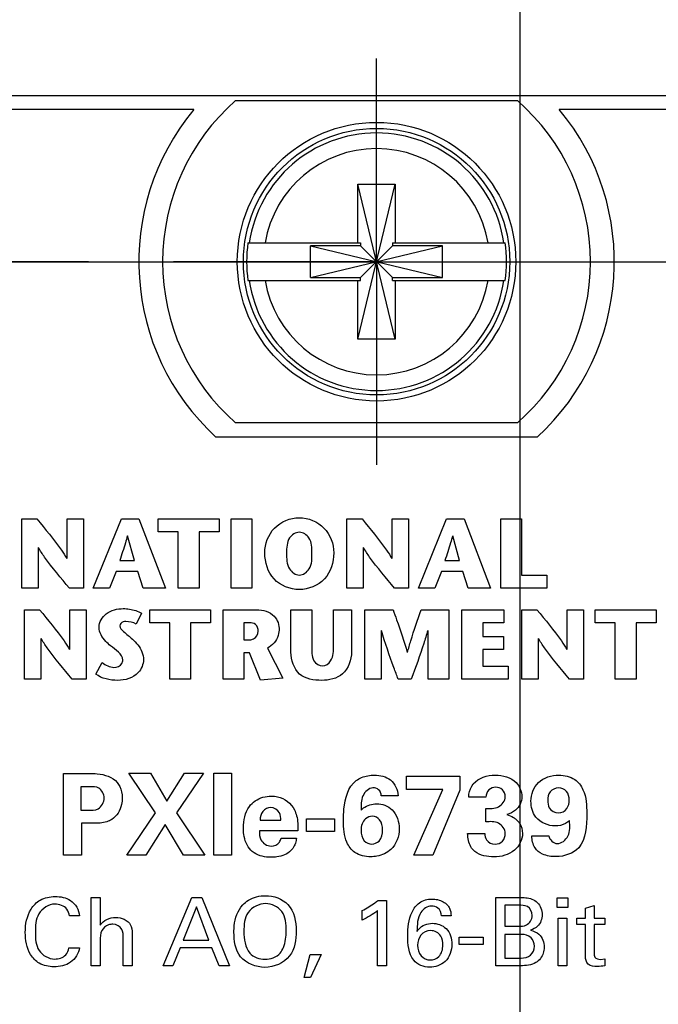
# Model space of a CAD drawing. Header units: inches. Extents: x 0 to 22, y 0 to 17.
# Tile 9 of 22: x 5.749 to 6.219, y 10.243 to 10.967. Entities that reach past the tile are written whole.
import ezdxf

# ---------------------------------------------------------------- set-up
doc = ezdxf.new("R2010")
doc.units = ezdxf.units.IN
doc.header["$LTSCALE"] = 1.21
doc.header["$MEASUREMENT"] = 0
doc.linetypes.add('CENTER', pattern=[0.6, 0.375, -0.075, 0.075, -0.075])
doc.layers.get('0').update_dxf_attribs({"linetype": 'CONTINUOUS'})
doc.layers.add('DEFAULT_1', color=7, linetype='CENTER')
doc.layers.add('DIMENSIONS', color=7, linetype='CONTINUOUS')
doc.styles.get("Standard").update_dxf_attribs({"font": 'txt', "width": 0.8})
doc.dimstyles.new('DIMSTYLE_1', dxfattribs={"dimtxt": 0.125, "dimasz": 0.18, "dimexe": 0.125, "dimexo": 0.0625, "dimgap": 0.0625, "dimtad": 0, "dimtih": 1, "dimtoh": 1, "dimzin": 4, "dimdsep": 46, "dimtxsty": 'STANDARD', "dimblk": '_FILLED', "dimblk1": '_FILLED', "dimblk2": '_FILLED', "dimcen": 0.09, "dimadec": 0, "dimazin": 0, "dimtp": 0.005, "dimtm": 0.005, "dimtfac": 1, "dimtofl": 0, "dimtmove": 0, "dimatfit": 3, "dimldrblk": '_FILLED', "dimfxl": 1, "dimtolj": 1, "dimtzin": 4, "dimarcsym": 0})

# ---------------------------------------------------------------- blocks, each defined once
blk = doc.blocks.new('_FILLED')
at = {"color": 0, "linetype": 'BYBLOCK'}
blk.add_solid([(0, 0), (-1, 0.1736), (-1, -0.1736)], dxfattribs=at)
blk = doc.blocks.new('*D11')
at = {"layer": 'DIMENSIONS', "color": 2, "linetype": 'CONTINUOUS'}
for p, q in [((5.79948, 10.78924), (4.61205, 10.78924)), ((4.73705, 10.78924), (4.73705, 10.20724)), ((4.73705, 9.37524), (4.73705, 9.95724)), ((5.72002, 9.37524), (4.61205, 9.37524))]:
    blk.add_line(p, q, dxfattribs=at)
at = {"layer": 'DIMENSIONS', "color": 2, "linetype": 'CONTINUOUS', "xscale": 0.18, "yscale": 0.18, "zscale": 0.18}
for p, rotation in [((4.73705, 10.78924), 90), ((4.73705, 9.37524), 270)]:
    blk.add_blockref('_FILLED', p, dxfattribs=dict(at, rotation=rotation))
at = {"layer": 'DIMENSIONS', "color": 2, "linetype": 'CONTINUOUS', "insert": (4.73705, 10.14474), "char_height": 0.125, "width": 1.125, "attachment_point": 2, "line_spacing_factor": 0.9}
blk.add_mtext('1.41{\\Ftxt.shx;\\W1.000000;\\H0.125000; }[35.9]', dxfattribs=at)
blk = doc.blocks.new('*D12')
at = {"layer": 'DIMENSIONS', "color": 2, "linetype": 'CONTINUOUS'}
for p, q in [((3.98705, 11.40048), (3.86955, 11.40048)), ((3.98705, 10.91124), (3.98705, 11.40048)), ((5.45459, 10.91124), (3.86205, 10.91124)), ((5.79948, 10.78924), (3.86205, 10.78924)), ((3.98705, 10.78924), (3.98705, 10.42924))]:
    blk.add_line(p, q, dxfattribs=at)
at = {"layer": 'DIMENSIONS', "color": 2, "linetype": 'CONTINUOUS', "xscale": 0.18, "yscale": 0.18, "zscale": 0.18}
for p, rotation in [((3.98705, 10.91124), 270), ((3.98705, 10.78924), 90)]:
    blk.add_blockref('_FILLED', p, dxfattribs=dict(at, rotation=rotation))
at = {"layer": 'DIMENSIONS', "color": 2, "linetype": 'CONTINUOUS', "insert": (3.80705, 11.46298), "char_height": 0.125, "width": 0.925, "attachment_point": 3, "line_spacing_factor": 0.9}
blk.add_mtext('.12{\\Ftxt.shx;\\W1.000000;\\H0.125000; }[3.1]', dxfattribs=at)
blk = doc.blocks.new('*D14')
at = {"layer": 'DIMENSIONS', "color": 2, "linetype": 'CONTINUOUS'}
for p, q in [((5.72159, 10.78924), (7.18009, 10.78924)), ((7.05509, 10.78924), (7.05509, 8.97824)), ((7.05509, 6.91724), (7.05509, 8.72824)), ((6.17959, 6.91724), (7.18009, 6.91724))]:
    blk.add_line(p, q, dxfattribs=at)
at = {"layer": 'DIMENSIONS', "color": 2, "linetype": 'CONTINUOUS', "xscale": 0.18, "yscale": 0.18, "zscale": 0.18}
for p, rotation in [((7.05509, 10.78924), 90), ((7.05509, 6.91724), 270)]:
    blk.add_blockref('_FILLED', p, dxfattribs=dict(at, rotation=rotation))
at = {"layer": 'DIMENSIONS', "color": 2, "linetype": 'CONTINUOUS', "insert": (7.05509, 8.91574), "char_height": 0.125, "width": 1.125, "attachment_point": 2, "line_spacing_factor": 0.9}
blk.add_mtext('3.87{\\Ftxt.shx;\\W1.000000;\\H0.125000; }[98.3]', dxfattribs=at)
blk = doc.blocks.new('*D15')
at = {"layer": 'DIMENSIONS', "color": 2, "linetype": 'CONTINUOUS'}
for p, q in [((5.51709, 10.97374), (5.51709, 11.78624)), ((5.65909, 10.85174), (5.65909, 11.78624)), ((5.51709, 11.66124), (5.15922, 11.66124)), ((5.65909, 11.66124), (6.01909, 11.66124))]:
    blk.add_line(p, q, dxfattribs=at)
at = {"layer": 'DIMENSIONS', "color": 2, "linetype": 'CONTINUOUS', "xscale": 0.18, "yscale": 0.18, "zscale": 0.18}
blk.add_blockref('_FILLED', (5.51709, 11.66124), dxfattribs=at)
at = {"layer": 'DIMENSIONS', "color": 2, "linetype": 'CONTINUOUS', "xscale": 0.18, "yscale": 0.18, "zscale": 0.18, "rotation": 180}
blk.add_blockref('_FILLED', (5.65909, 11.66124), dxfattribs=at)
at = {"layer": 'DIMENSIONS', "color": 2, "linetype": 'CONTINUOUS', "insert": (5.09672, 11.72374), "char_height": 0.125, "width": 0.925, "attachment_point": 3, "line_spacing_factor": 0.9}
blk.add_mtext('.14{\\Ftxt.shx;\\W1.000000;\\H0.125000; }[3.6]', dxfattribs=at)
blk = doc.blocks.new('*D16')
at = {"layer": 'DIMENSIONS', "color": 2, "linetype": 'CONTINUOUS'}
for p, q in [((5.65909, 10.85174), (5.65909, 12.53624)), ((6.11709, 6.97974), (6.11709, 12.53624)), ((5.65909, 12.41124), (5.25434, 12.41124)), ((6.11709, 12.41124), (6.47709, 12.41124))]:
    blk.add_line(p, q, dxfattribs=at)
at = {"layer": 'DIMENSIONS', "color": 2, "linetype": 'CONTINUOUS', "xscale": 0.18, "yscale": 0.18, "zscale": 0.18}
blk.add_blockref('_FILLED', (5.65909, 12.41124), dxfattribs=at)
at = {"layer": 'DIMENSIONS', "color": 2, "linetype": 'CONTINUOUS', "xscale": 0.18, "yscale": 0.18, "zscale": 0.18, "rotation": 180}
blk.add_blockref('_FILLED', (6.11709, 12.41124), dxfattribs=at)
at = {"layer": 'DIMENSIONS', "color": 2, "linetype": 'CONTINUOUS', "insert": (5.19184, 12.47374), "char_height": 0.125, "width": 1.025, "attachment_point": 3, "line_spacing_factor": 0.9}
blk.add_mtext('.46{\\Ftxt.shx;\\W1.000000;\\H0.125000; }[11.6]', dxfattribs=at)
blk = doc.blocks.new('*D17')
at = {"layer": 'DIMENSIONS', "color": 2, "linetype": 'CONTINUOUS'}
for p, q in [((6.11709, 6.97974), (6.11709, 12.1523)), ((6.30509, 10.97374), (6.30509, 12.1523)), ((6.11709, 12.0273), (5.75709, 12.0273)), ((6.30509, 12.0273), (6.70035, 12.0273))]:
    blk.add_line(p, q, dxfattribs=at)
at = {"layer": 'DIMENSIONS', "color": 2, "linetype": 'CONTINUOUS', "xscale": 0.18, "yscale": 0.18, "zscale": 0.18}
blk.add_blockref('_FILLED', (6.11709, 12.0273), dxfattribs=at)
at = {"layer": 'DIMENSIONS', "color": 2, "linetype": 'CONTINUOUS', "xscale": 0.18, "yscale": 0.18, "zscale": 0.18, "rotation": 180}
blk.add_blockref('_FILLED', (6.30509, 12.0273), dxfattribs=at)
at = {"layer": 'DIMENSIONS', "color": 2, "linetype": 'CONTINUOUS', "insert": (6.76285, 12.0898), "char_height": 0.125, "width": 0.925, "attachment_point": 1, "line_spacing_factor": 0.9}
blk.add_mtext('.19{\\Ftxt.shx;\\W1.000000;\\H0.125000; }[4.8]', dxfattribs=at)

msp = doc.modelspace()

# ---------------------------------------------------------------- linework, layer by layer
at = {"color": 7, "linetype": 'CONTINUOUS'}
for p, q in [((6.30509, 10.91124), (5.51709, 10.91124)), ((5.90774, 10.90774), (6.11524, 10.90774)), ((5.87702, 10.90124), (5.54749, 10.90124)), ((6.27549, 10.90124), (6.14596, 10.90124)), ((5.99771, 10.73215), (6.02527, 10.84632)), ((5.99771, 10.80302), (5.99771, 10.84632)), ((6.02527, 10.73215), (5.99771, 10.84632)), ((5.99771, 10.84632), (6.02527, 10.84632)), ((6.02527, 10.84632), (6.02527, 10.80302)), ((5.91684, 10.80302), (5.99978, 10.80302)), ((5.96297, 10.77752), (5.96297, 10.80095)), ((5.96297, 10.77752), (6.06001, 10.80095)), ((5.99978, 10.80095), (5.96297, 10.80095)), ((5.96297, 10.80095), (6.06001, 10.77752)), ((5.99978, 10.80302), (5.99978, 10.80095)), ((5.99978, 10.77752), (6.0232, 10.80095)), ((6.0232, 10.77752), (5.99978, 10.80095)), ((6.0232, 10.80302), (6.0232, 10.80095)), ((6.0232, 10.80302), (6.10614, 10.80302)), ((6.06001, 10.80095), (6.0232, 10.80095)), ((6.06001, 10.77752), (6.06001, 10.80095)), ((5.96297, 10.77752), (5.99978, 10.77752)), ((5.99978, 10.77546), (5.99978, 10.77752)), ((6.0232, 10.77546), (6.0232, 10.77752)), ((6.0232, 10.77752), (6.06001, 10.77752)), ((5.91684, 10.77546), (5.99978, 10.77546)), ((5.99771, 10.73215), (5.99771, 10.77546)), ((6.0232, 10.77546), (6.10614, 10.77546)), ((6.02527, 10.77546), (6.02527, 10.73215)), ((6.02527, 10.73215), (5.99771, 10.73215)), ((6.11524, 10.67074), (5.90774, 10.67074)), ((6.12974, 10.66024), (5.89324, 10.66024))]:
    msp.add_line(p, q, dxfattribs=at)
at = {"color": 40, "linetype": 'CONTINUOUS'}
for p, q in [((5.75029, 10.54906), (5.75029, 10.60009)), ((5.75029, 10.60009), (5.76146, 10.60009)), ((5.78363, 10.57086), (5.78363, 10.60009)), ((5.78363, 10.60009), (5.79572, 10.60009)), ((5.79572, 10.60009), (5.79572, 10.54906)), ((5.80291, 10.54906), (5.82372, 10.6001)), ((5.82372, 10.6001), (5.8366, 10.6001)), ((5.8366, 10.6001), (5.856, 10.54906)), ((5.85066, 10.59054), (5.85066, 10.60009)), ((5.85066, 10.60009), (5.89552, 10.60009)), ((5.89552, 10.60009), (5.89552, 10.59054)), ((5.90434, 10.54906), (5.90434, 10.60009)), ((5.90434, 10.60009), (5.91972, 10.60009)), ((5.91972, 10.60009), (5.91972, 10.54906)), ((5.9896, 10.54906), (5.9896, 10.60009)), ((5.9896, 10.60009), (6.00078, 10.60009)), ((6.02292, 10.57086), (6.02292, 10.60009)), ((6.02292, 10.60009), (6.03502, 10.60009)), ((6.03502, 10.60009), (6.03502, 10.54906)), ((6.04227, 10.54906), (6.06305, 10.6001)), ((6.06305, 10.6001), (6.07596, 10.6001)), ((6.07596, 10.6001), (6.09535, 10.54906)), ((6.10284, 10.54906), (6.10284, 10.60009)), ((6.10284, 10.60009), (6.11825, 10.60009)), ((6.11825, 10.60009), (6.11825, 10.55861)), ((5.86539, 10.59054), (5.85066, 10.59054)), ((5.86539, 10.54906), (5.86539, 10.59054)), ((5.88079, 10.59054), (5.88079, 10.54906)), ((5.89552, 10.59054), (5.88079, 10.59054)), ((5.83319, 10.56933), (5.82822, 10.58756)), ((6.07254, 10.56933), (6.06757, 10.58756)), ((5.76241, 10.57896), (5.76241, 10.54906)), ((6.00168, 10.57896), (6.00168, 10.54906)), ((5.82247, 10.56933), (5.83319, 10.56933)), ((6.06182, 10.56933), (6.07254, 10.56933)), ((5.81984, 10.56124), (5.81496, 10.54906)), ((5.83565, 10.56124), (5.81984, 10.56124)), ((5.83967, 10.54906), (5.83565, 10.56124)), ((6.05919, 10.56124), (6.05431, 10.54906)), ((6.07501, 10.56124), (6.05919, 10.56124)), ((6.07902, 10.54906), (6.07501, 10.56124)), ((6.11825, 10.55861), (6.13691, 10.55861)), ((6.13691, 10.55861), (6.13691, 10.54906)), ((5.76241, 10.54906), (5.75029, 10.54906)), ((5.79572, 10.54906), (5.78544, 10.54906)), ((5.81496, 10.54906), (5.80291, 10.54906)), ((5.856, 10.54906), (5.83967, 10.54906)), ((5.88079, 10.54906), (5.86539, 10.54906)), ((5.91972, 10.54906), (5.90434, 10.54906)), ((6.00168, 10.54906), (5.9896, 10.54906)), ((6.03502, 10.54906), (6.02474, 10.54906)), ((6.05431, 10.54906), (6.04227, 10.54906)), ((6.09535, 10.54906), (6.07902, 10.54906)), ((6.13691, 10.54906), (6.10284, 10.54906)), ((5.75227, 10.48222), (5.75227, 10.53325)), ((5.75227, 10.53325), (5.76342, 10.53325)), ((5.78561, 10.50402), (5.78561, 10.53325)), ((5.78561, 10.53325), (5.7977, 10.53325)), ((5.7977, 10.53325), (5.7977, 10.48222)), ((5.84447, 10.5237), (5.84447, 10.53325)), ((5.84447, 10.53325), (5.88931, 10.53325)), ((5.88931, 10.53325), (5.88931, 10.5237)), ((5.89845, 10.48222), (5.89845, 10.53325)), ((5.89845, 10.53325), (5.92121, 10.53325)), ((5.9485, 10.50197), (5.9485, 10.53318)), ((5.9485, 10.53318), (5.96388, 10.53318)), ((5.96388, 10.53318), (5.96388, 10.5065)), ((5.97978, 10.50672), (5.97978, 10.53318)), ((5.97978, 10.53318), (5.99307, 10.53318)), ((5.99307, 10.53318), (5.99307, 10.50234)), ((6.00282, 10.48222), (6.00282, 10.53325)), ((6.00282, 10.53325), (6.02366, 10.53325)), ((6.0443, 10.53325), (6.06473, 10.53325)), ((6.06473, 10.53325), (6.06473, 10.48222)), ((6.07425, 10.48222), (6.07425, 10.53325)), ((6.07425, 10.53325), (6.10525, 10.53325)), ((6.10525, 10.53325), (6.10525, 10.5237)), ((6.11838, 10.48222), (6.11838, 10.53325)), ((6.11838, 10.53325), (6.12953, 10.53325)), ((6.1517, 10.50402), (6.1517, 10.53325)), ((6.1517, 10.53325), (6.16382, 10.53325)), ((6.16382, 10.53325), (6.16382, 10.48222)), ((6.17237, 10.5237), (6.17237, 10.53325)), ((6.17237, 10.53325), (6.21721, 10.53325)), ((6.21721, 10.53325), (6.21721, 10.5237)), ((5.83842, 10.53064), (5.83449, 10.52261)), ((5.8592, 10.5237), (5.84447, 10.5237)), ((5.8592, 10.48222), (5.8592, 10.5237)), ((5.87458, 10.5237), (5.87458, 10.48222)), ((5.88931, 10.5237), (5.87458, 10.5237)), ((5.91383, 10.5237), (5.91383, 10.51117)), ((5.91793, 10.5237), (5.91383, 10.5237)), ((6.01492, 10.51795), (6.01492, 10.48222)), ((6.04935, 10.48222), (6.04935, 10.51795)), ((6.08966, 10.5237), (6.08966, 10.51363)), ((6.10525, 10.5237), (6.08966, 10.5237)), ((6.1871, 10.5237), (6.17237, 10.5237)), ((6.1871, 10.48222), (6.1871, 10.5237)), ((6.20248, 10.5237), (6.20248, 10.48222)), ((6.21721, 10.5237), (6.20248, 10.5237)), ((5.76437, 10.51212), (5.76437, 10.48222)), ((5.91383, 10.51117), (5.91823, 10.51117)), ((6.08966, 10.51363), (6.10487, 10.51363)), ((6.10487, 10.51363), (6.10487, 10.50409)), ((6.13048, 10.51212), (6.13048, 10.48222)), ((5.93111, 10.5049), (5.94243, 10.48301)), ((6.08966, 10.50409), (6.08966, 10.49177)), ((6.10487, 10.50409), (6.08966, 10.50409)), ((5.91383, 10.50154), (5.91383, 10.48222)), ((5.91785, 10.50154), (5.91383, 10.50154)), ((5.92593, 10.48134), (5.91785, 10.50154)), ((5.80481, 10.48594), (5.80948, 10.4944)), ((6.08966, 10.49177), (6.10837, 10.49177)), ((6.10837, 10.49177), (6.10837, 10.48222)), ((5.76437, 10.48222), (5.75227, 10.48222)), ((5.7977, 10.48222), (5.78742, 10.48222)), ((5.87458, 10.48222), (5.8592, 10.48222)), ((5.91383, 10.48222), (5.89845, 10.48222)), ((5.94243, 10.48301), (5.92593, 10.48134)), ((6.01492, 10.48222), (6.00282, 10.48222)), ((6.03708, 10.48222), (6.02737, 10.48222)), ((6.06473, 10.48222), (6.04935, 10.48222)), ((6.10837, 10.48222), (6.07425, 10.48222)), ((6.13048, 10.48222), (6.11838, 10.48222)), ((6.16382, 10.48222), (6.15351, 10.48222)), ((6.20248, 10.48222), (6.1871, 10.48222)), ((5.78112, 10.35271), (5.78112, 10.41276)), ((5.78112, 10.41276), (5.79969, 10.41276)), ((5.84886, 10.38386), (5.82912, 10.41292)), ((5.82912, 10.41292), (5.84503, 10.41292)), ((5.84503, 10.41292), (5.85719, 10.39243)), ((5.85719, 10.39243), (5.87018, 10.41292)), ((5.88401, 10.41292), (5.86419, 10.38394)), ((5.87018, 10.41292), (5.88401, 10.41292)), ((5.89179, 10.35271), (5.89179, 10.41309)), ((5.89179, 10.41309), (5.90469, 10.41309)), ((5.90469, 10.41309), (5.90469, 10.35271)), ((6.03345, 10.40109), (6.03345, 10.41076)), ((6.03345, 10.41076), (6.07285, 10.41076)), ((6.07285, 10.41076), (6.07285, 10.40043)), ((5.79386, 10.40301), (5.79386, 10.38569)), ((5.80036, 10.40301), (5.79386, 10.40301)), ((6.06019, 10.40109), (6.03345, 10.40109)), ((6.03895, 10.35271), (6.06019, 10.40109)), ((6.02727, 10.39643), (6.01494, 10.39643)), ((6.07285, 10.40043), (6.05286, 10.35271)), ((6.09203, 10.39535), (6.07929, 10.39535)), ((6.09186, 10.37728), (6.09186, 10.38702)), ((5.79386, 10.38569), (5.79903, 10.38569)), ((5.82771, 10.35271), (5.84886, 10.38386)), ((5.86419, 10.38394), (5.88518, 10.35271)), ((5.95995, 10.37003), (5.95995, 10.37944)), ((5.95995, 10.37944), (5.98061, 10.37944)), ((5.98061, 10.37944), (5.98061, 10.37003)), ((5.79419, 10.37611), (5.79419, 10.35271)), ((5.80294, 10.37611), (5.79419, 10.37611)), ((5.85594, 10.37536), (5.84153, 10.35271)), ((5.86935, 10.35271), (5.85594, 10.37536)), ((5.9257, 10.37836), (5.94094, 10.37836)), ((5.95352, 10.37061), (5.92528, 10.37061)), ((5.94119, 10.3652), (5.95243, 10.3652)), ((5.98061, 10.37003), (5.95995, 10.37003)), ((6.07854, 10.36853), (6.0912, 10.36853)), ((6.12578, 10.36687), (6.13836, 10.36687)), ((5.79419, 10.35271), (5.78112, 10.35271)), ((5.84153, 10.35271), (5.82771, 10.35271)), ((5.88518, 10.35271), (5.86935, 10.35271)), ((5.90469, 10.35271), (5.89179, 10.35271)), ((6.05286, 10.35271), (6.03895, 10.35271)), ((5.80151, 10.27136), (5.80151, 10.32148)), ((5.80151, 10.32148), (5.80812, 10.32148)), ((5.80812, 10.32148), (5.80812, 10.30111)), ((5.85429, 10.27136), (5.87542, 10.32155)), ((5.87542, 10.32155), (5.88285, 10.32155)), ((5.88285, 10.32155), (5.90315, 10.27136)), ((6.09922, 10.27136), (6.09922, 10.32155)), ((6.09922, 10.32155), (6.11715, 10.32155)), ((6.14443, 10.31425), (6.14443, 10.32141)), ((6.14443, 10.32141), (6.15228, 10.32141)), ((6.15228, 10.32141), (6.15228, 10.31425)), ((5.87882, 10.31467), (5.86909, 10.29006)), ((5.88807, 10.29006), (5.87882, 10.31467)), ((6.01263, 10.31946), (6.01882, 10.31946)), ((6.01882, 10.31946), (6.01882, 10.27136)), ((6.10596, 10.31585), (6.10596, 10.30035)), ((6.11597, 10.31585), (6.10596, 10.31585)), ((6.15228, 10.31425), (6.14443, 10.31425)), ((6.16519, 10.31369), (6.17165, 10.31578)), ((6.17165, 10.31578), (6.17165, 10.30639)), ((5.79286, 10.30799), (5.78543, 10.30799)), ((6.00095, 10.30494), (6.00095, 10.31189)), ((6.01215, 10.27136), (6.01215, 10.31189)), ((6.06633, 10.30806), (6.05917, 10.30806)), ((6.16519, 10.30639), (6.16519, 10.31369)), ((6.10596, 10.30035), (6.11569, 10.30035)), ((6.14512, 10.27136), (6.14512, 10.30625)), ((6.14512, 10.30625), (6.15166, 10.30625)), ((6.15166, 10.30625), (6.15166, 10.27136)), ((6.15901, 10.3016), (6.15901, 10.30639)), ((6.15901, 10.30639), (6.16519, 10.30639)), ((6.16519, 10.3016), (6.15901, 10.3016)), ((6.16519, 10.27831), (6.16519, 10.3016)), ((6.17165, 10.30639), (6.17944, 10.30639)), ((6.17165, 10.3016), (6.17165, 10.28067)), ((6.17944, 10.3016), (6.17165, 10.3016)), ((6.17944, 10.30639), (6.17944, 10.3016)), ((5.83161, 10.29319), (5.83161, 10.27136)), ((6.07241, 10.287), (6.07241, 10.29228)), ((6.07241, 10.29228), (6.08986, 10.29228)), ((6.08986, 10.29228), (6.08986, 10.287)), ((6.10596, 10.29437), (6.10596, 10.27699)), ((6.11813, 10.29437), (6.10596, 10.29437)), ((5.80812, 10.28985), (5.80812, 10.27136)), ((5.82494, 10.27136), (5.82494, 10.292)), ((5.86909, 10.29006), (5.88807, 10.29006)), ((6.08986, 10.287), (6.07241, 10.287)), ((5.78508, 10.28456), (5.79273, 10.28456)), ((5.86687, 10.28443), (5.86144, 10.27136)), ((5.89015, 10.28443), (5.86687, 10.28443)), ((5.89557, 10.27136), (5.89015, 10.28443)), ((5.95811, 10.26261), (5.96256, 10.2797)), ((5.96256, 10.2797), (5.97062, 10.2797)), ((5.97062, 10.2797), (5.96283, 10.26261)), ((5.80812, 10.27136), (5.80151, 10.27136)), ((5.83161, 10.27136), (5.82494, 10.27136)), ((5.86144, 10.27136), (5.85429, 10.27136)), ((5.90315, 10.27136), (5.89557, 10.27136)), ((6.01882, 10.27136), (6.01215, 10.27136)), ((6.1175, 10.27136), (6.09922, 10.27136)), ((6.10596, 10.27699), (6.11785, 10.27699)), ((6.15166, 10.27136), (6.14512, 10.27136)), ((6.17631, 10.27602), (6.17944, 10.27637)), ((6.17944, 10.27637), (6.17944, 10.27129)), ((5.96283, 10.26261), (5.95811, 10.26261))]:
    msp.add_line(p, q, dxfattribs=at)
at = {"color": 7, "linetype": 'CONTINUOUS'}
for radius in [0.1025, 0.09803]:
    msp.add_circle((6.01149, 10.78924), radius, dxfattribs=at)
for radius, start, end in [(0.1575, 131.20295, 228.79705), (0.1575, 311.20295, 48.79705), (0.175, 140.20818, 227.4886), (0.175, 312.5114, 39.79182), (0.09473, 8.36374, 171.63626), (0.0832, 9.53359, 170.46641), (0.09565, 171.71661, 188.28339), (0.09565, 351.71661, 8.28339), (0.09473, 188.36374, 351.63626), (0.0832, 189.53359, 350.46641)]:
    msp.add_arc((6.01149, 10.78924), radius, start, end, dxfattribs=at)
at = {"color": 40, "linetype": 'CONTINUOUS'}
for points, knots in [([(5.76146, 10.60009), (5.76762, 10.59252), (5.77547, 10.58318), (5.78232, 10.57303), (5.78346, 10.57086)], [0, 0, 0, 0, 0.798932, 1, 1, 1, 1]), ([(5.92921, 10.57505), (5.92921, 10.5816), (5.93422, 10.59544), (5.94804, 10.60087), (5.9546, 10.60087)], [0, 0, 0, 0, 0.499173, 1, 1, 1, 1]), ([(5.9546, 10.60087), (5.96117, 10.60087), (5.97497, 10.59543), (5.97997, 10.5816), (5.97997, 10.57505)], [0, 0, 0, 0, 0.500571, 1, 1, 1, 1]), ([(6.00078, 10.60009), (6.00692, 10.59252), (6.01477, 10.58317), (6.02162, 10.57303), (6.02276, 10.57086)], [0, 0, 0, 0, 0.798888, 1, 1, 1, 1]), ([(5.9546, 10.59023), (5.95185, 10.59023), (5.94533, 10.58587), (5.94527, 10.57878), (5.94527, 10.57505)], [0, 0, 0, 0, 0.424773, 1, 1, 1, 1]), ([(5.96394, 10.57505), (5.96394, 10.57878), (5.96388, 10.58587), (5.95736, 10.59023), (5.9546, 10.59023)], [0, 0, 0, 0, 0.575197, 1, 1, 1, 1]), ([(5.82809, 10.58756), (5.82763, 10.58586), (5.82588, 10.57974), (5.82385, 10.57372), (5.82247, 10.56933)], [0, 0, 0, 0, 0.276395, 1, 1, 1, 1]), ([(6.06744, 10.58756), (6.06698, 10.58586), (6.06524, 10.57974), (6.0632, 10.57372), (6.06182, 10.56933)], [0, 0, 0, 0, 0.276395, 1, 1, 1, 1]), ([(5.78544, 10.54906), (5.7792, 10.55661), (5.77102, 10.56616), (5.76393, 10.57656), (5.76255, 10.57896)], [0, 0, 0, 0, 0.779596, 1, 1, 1, 1]), ([(5.9546, 10.54809), (5.94789, 10.54809), (5.9334, 10.55365), (5.92921, 10.56826), (5.92921, 10.57505)], [0, 0, 0, 0, 0.497116, 1, 1, 1, 1]), ([(5.94527, 10.57505), (5.94527, 10.57106), (5.94505, 10.56368), (5.95175, 10.55872), (5.9546, 10.55872)], [0, 0, 0, 0, 0.582913, 1, 1, 1, 1]), ([(5.9546, 10.55872), (5.95745, 10.55872), (5.96415, 10.56368), (5.96394, 10.57106), (5.96394, 10.57505)], [0, 0, 0, 0, 0.416828, 1, 1, 1, 1]), ([(5.97997, 10.57505), (5.97997, 10.56826), (5.9758, 10.55366), (5.96131, 10.54809), (5.9546, 10.54809)], [0, 0, 0, 0, 0.502972, 1, 1, 1, 1]), ([(6.02474, 10.54906), (6.0185, 10.55661), (6.01032, 10.56616), (6.00323, 10.57656), (6.00185, 10.57896)], [0, 0, 0, 0, 0.779591, 1, 1, 1, 1]), ([(5.76342, 10.53325), (5.76959, 10.52569), (5.77744, 10.51634), (5.7843, 10.50619), (5.78544, 10.50402)], [0, 0, 0, 0, 0.799011, 1, 1, 1, 1]), ([(5.80723, 10.52036), (5.80723, 10.52411), (5.81212, 10.53224), (5.82071, 10.53406), (5.82508, 10.53406)], [0, 0, 0, 0, 0.461994, 1, 1, 1, 1]), ([(5.82508, 10.53406), (5.82661, 10.53406), (5.83121, 10.53364), (5.83579, 10.53226), (5.83842, 10.53064)], [0, 0, 0, 0, 0.330764, 1, 1, 1, 1]), ([(5.92121, 10.53325), (5.92596, 10.53325), (5.9354, 10.53222), (5.93971, 10.5233), (5.93971, 10.51963)], [0, 0, 0, 0, 0.563568, 1, 1, 1, 1]), ([(6.02366, 10.53325), (6.02453, 10.5308), (6.02827, 10.52042), (6.03177, 10.50994), (6.0341, 10.50183)], [0, 0, 0, 0, 0.235617, 1, 1, 1, 1]), ([(6.03424, 10.50183), (6.03502, 10.50471), (6.03809, 10.51527), (6.04171, 10.52566), (6.0443, 10.53325)], [0, 0, 0, 0, 0.270841, 1, 1, 1, 1]), ([(6.12953, 10.53325), (6.1357, 10.52569), (6.14356, 10.51634), (6.15042, 10.50619), (6.15156, 10.50402)], [0, 0, 0, 0, 0.799015, 1, 1, 1, 1]), ([(5.82697, 10.52451), (5.82631, 10.52451), (5.8244, 10.52442), (5.82244, 10.52267), (5.82244, 10.52139)], [0, 0, 0, 0, 0.340247, 1, 1, 1, 1]), ([(5.81566, 10.50672), (5.81446, 10.50778), (5.81029, 10.51116), (5.80723, 10.51653), (5.80723, 10.52036)], [0, 0, 0, 0, 0.294592, 1, 1, 1, 1]), ([(5.82244, 10.52139), (5.82244, 10.51971), (5.82626, 10.51608), (5.82963, 10.51355), (5.83172, 10.51161)], [0, 0, 0, 0, 0.372076, 1, 1, 1, 1]), ([(5.92433, 10.51743), (5.92433, 10.51923), (5.92322, 10.5231), (5.91946, 10.5237), (5.91793, 10.5237)], [0, 0, 0, 0, 0.539471, 1, 1, 1, 1]), ([(5.91823, 10.51117), (5.91914, 10.51117), (5.92232, 10.51176), (5.92433, 10.51522), (5.92433, 10.51743)], [0, 0, 0, 0, 0.29194, 1, 1, 1, 1]), ([(5.93971, 10.51963), (5.93971, 10.51786), (5.93916, 10.51194), (5.9348, 10.50671), (5.93111, 10.5049)], [0, 0, 0, 0, 0.300944, 1, 1, 1, 1]), ([(6.02737, 10.48222), (6.02633, 10.48502), (6.02194, 10.49683), (6.01782, 10.50875), (6.01506, 10.51795)], [0, 0, 0, 0, 0.237231, 1, 1, 1, 1]), ([(6.04918, 10.51795), (6.04823, 10.51472), (6.04452, 10.5027), (6.04024, 10.49087), (6.03708, 10.48222)], [0, 0, 0, 0, 0.267584, 1, 1, 1, 1]), ([(5.78742, 10.48222), (5.78118, 10.48977), (5.773, 10.49932), (5.76591, 10.50972), (5.76453, 10.51212)], [0, 0, 0, 0, 0.779591, 1, 1, 1, 1]), ([(5.83172, 10.51161), (5.83315, 10.51028), (5.8374, 10.50623), (5.83989, 10.50024), (5.83989, 10.4963)], [0, 0, 0, 0, 0.330898, 1, 1, 1, 1]), ([(6.15351, 10.48222), (6.14727, 10.48977), (6.1391, 10.49933), (6.13201, 10.50972), (6.13062, 10.51212)], [0, 0, 0, 0, 0.779424, 1, 1, 1, 1]), ([(5.96388, 10.5065), (5.96388, 10.50288), (5.96307, 10.4961), (5.96929, 10.49191), (5.97178, 10.49191)], [0, 0, 0, 0, 0.592627, 1, 1, 1, 1]), ([(5.99307, 10.50234), (5.99307, 10.49649), (5.98883, 10.48394), (5.97642, 10.48127), (5.97104, 10.48127)], [0, 0, 0, 0, 0.521127, 1, 1, 1, 1]), ([(5.97178, 10.49191), (5.97411, 10.49191), (5.97991, 10.49641), (5.97978, 10.50297), (5.97978, 10.50672)], [0, 0, 0, 0, 0.384012, 1, 1, 1, 1]), ([(5.81821, 10.49082), (5.82039, 10.49082), (5.82402, 10.49219), (5.82464, 10.49532), (5.82464, 10.49615)], [0, 0, 0, 0, 0.72364, 1, 1, 1, 1]), ([(5.83989, 10.4963), (5.83989, 10.49298), (5.83601, 10.48402), (5.82629, 10.48127), (5.82084, 10.48127)], [0, 0, 0, 0, 0.378641, 1, 1, 1, 1]), ([(5.97104, 10.48127), (5.96544, 10.48127), (5.95255, 10.48327), (5.9485, 10.49621), (5.9485, 10.50197)], [0, 0, 0, 0, 0.493079, 1, 1, 1, 1]), ([(5.79969, 10.41276), (5.80177, 10.41276), (5.80906, 10.41278), (5.81718, 10.41028), (5.8206, 10.40618)], [0, 0, 0, 0, 0.279657, 1, 1, 1, 1]), ([(5.99653, 10.40751), (5.99774, 10.40842), (6.00189, 10.41077), (6.00672, 10.41159), (6.00994, 10.41159)], [0, 0, 0, 0, 0.318972, 1, 1, 1, 1]), ([(6.00994, 10.41159), (6.01407, 10.41159), (6.02319, 10.40969), (6.02717, 10.4007), (6.02727, 10.39643)], [0, 0, 0, 0, 0.491523, 1, 1, 1, 1]), ([(6.09886, 10.41159), (6.1043, 10.41159), (6.11448, 10.40899), (6.11843, 10.39947), (6.11843, 10.39576)], [0, 0, 0, 0, 0.594601, 1, 1, 1, 1]), ([(6.12512, 10.39243), (6.12512, 10.39732), (6.12915, 10.40831), (6.14034, 10.41151), (6.1457, 10.41151)], [0, 0, 0, 0, 0.477204, 1, 1, 1, 1]), ([(6.1457, 10.41151), (6.14971, 10.41151), (6.15746, 10.40998), (6.16584, 10.39876), (6.16618, 10.38915), (6.16618, 10.38319)], [0, 0, 0, 0, 0.30393, 0.548989, 1, 1, 1, 1]), ([(5.81094, 10.39485), (5.81094, 10.39756), (5.80807, 10.40321), (5.80261, 10.40301), (5.80036, 10.40301)], [0, 0, 0, 0, 0.547096, 1, 1, 1, 1]), ([(5.8206, 10.40618), (5.82135, 10.40528), (5.82355, 10.4019), (5.82426, 10.39777), (5.82426, 10.39494)], [0, 0, 0, 0, 0.292189, 1, 1, 1, 1]), ([(5.98712, 10.37794), (5.98712, 10.38085), (5.98738, 10.39109), (5.99043, 10.40301), (5.99653, 10.40751)], [0, 0, 0, 0, 0.277457, 1, 1, 1, 1]), ([(6.00885, 10.40218), (6.00569, 10.40218), (5.99961, 10.39613), (6.00021, 10.38935), (6.00011, 10.38586)], [0, 0, 0, 0, 0.475169, 1, 1, 1, 1]), ([(6.01494, 10.39643), (6.01484, 10.39805), (6.01363, 10.40138), (6.01029, 10.40218), (6.00885, 10.40218)], [0, 0, 0, 0, 0.529829, 1, 1, 1, 1]), ([(6.07929, 10.39535), (6.07936, 10.39606), (6.07964, 10.39952), (6.08094, 10.40302), (6.0827, 10.40518)], [0, 0, 0, 0, 0.203779, 1, 1, 1, 1]), ([(6.09911, 10.40259), (6.09738, 10.40259), (6.09343, 10.40131), (6.09203, 10.3973), (6.09203, 10.39535)], [0, 0, 0, 0, 0.470721, 1, 1, 1, 1]), ([(6.10627, 10.39568), (6.10627, 10.39755), (6.10479, 10.40149), (6.10087, 10.40259), (6.09911, 10.40259)], [0, 0, 0, 0, 0.515429, 1, 1, 1, 1]), ([(6.14553, 10.4021), (6.14322, 10.4021), (6.13838, 10.39996), (6.13745, 10.3951), (6.13745, 10.39294)], [0, 0, 0, 0, 0.515312, 1, 1, 1, 1]), ([(6.15327, 10.39327), (6.15327, 10.39547), (6.1523, 10.40023), (6.14763, 10.4021), (6.14553, 10.4021)], [0, 0, 0, 0, 0.512383, 1, 1, 1, 1]), ([(5.79903, 10.38569), (5.80156, 10.38569), (5.80771, 10.38545), (5.81094, 10.3918), (5.81094, 10.39485)], [0, 0, 0, 0, 0.454047, 1, 1, 1, 1]), ([(5.82426, 10.39494), (5.82426, 10.39325), (5.82372, 10.38725), (5.82026, 10.38132), (5.8166, 10.37894)], [0, 0, 0, 0, 0.278267, 1, 1, 1, 1]), ([(5.93403, 10.39618), (5.93558, 10.39618), (5.94236, 10.39562), (5.94872, 10.39071), (5.95101, 10.38602)], [0, 0, 0, 0, 0.229409, 1, 1, 1, 1]), ([(6.09186, 10.38702), (6.09502, 10.38711), (6.10153, 10.3865), (6.10627, 10.3927), (6.10627, 10.39568)], [0, 0, 0, 0, 0.514752, 1, 1, 1, 1]), ([(6.11843, 10.39576), (6.11843, 10.39211), (6.11546, 10.38562), (6.1096, 10.38329), (6.10727, 10.38261)], [0, 0, 0, 0, 0.600637, 1, 1, 1, 1]), ([(5.91346, 10.37278), (5.91346, 10.37821), (5.91505, 10.38625), (5.92054, 10.39153), (5.9222, 10.39268)], [0, 0, 0, 0, 0.728594, 1, 1, 1, 1]), ([(5.93361, 10.38777), (5.93143, 10.38777), (5.92669, 10.38545), (5.92581, 10.38064), (5.9257, 10.37836)], [0, 0, 0, 0, 0.488953, 1, 1, 1, 1]), ([(5.94094, 10.37836), (5.94094, 10.3802), (5.94071, 10.38476), (5.93611, 10.38777), (5.93361, 10.38777)], [0, 0, 0, 0, 0.423584, 1, 1, 1, 1]), ([(6.00011, 10.38586), (6.0007, 10.38639), (6.00379, 10.38916), (6.00815, 10.39052), (6.01152, 10.39052)], [0, 0, 0, 0, 0.190148, 1, 1, 1, 1]), ([(6.01152, 10.39052), (6.01559, 10.39052), (6.02517, 10.38701), (6.02818, 10.37709), (6.02818, 10.37212)], [0, 0, 0, 0, 0.449957, 1, 1, 1, 1]), ([(6.14303, 10.3742), (6.13779, 10.3742), (6.12752, 10.37838), (6.12512, 10.38835), (6.12512, 10.39243)], [0, 0, 0, 0, 0.561924, 1, 1, 1, 1]), ([(6.13745, 10.39294), (6.13745, 10.39111), (6.13803, 10.38651), (6.14272, 10.38377), (6.14527, 10.38377)], [0, 0, 0, 0, 0.416468, 1, 1, 1, 1]), ([(6.14527, 10.38377), (6.14764, 10.38377), (6.15248, 10.38623), (6.15327, 10.3911), (6.15327, 10.39327)], [0, 0, 0, 0, 0.521397, 1, 1, 1, 1]), ([(5.95101, 10.38602), (5.9517, 10.38463), (5.95351, 10.37967), (5.95369, 10.37431), (5.95352, 10.37061)], [0, 0, 0, 0, 0.294141, 1, 1, 1, 1]), ([(6.00844, 10.38127), (6.00668, 10.38127), (6.00165, 10.37958), (6.00003, 10.37408), (6.00003, 10.37103)], [0, 0, 0, 0, 0.365865, 1, 1, 1, 1]), ([(6.01593, 10.37128), (6.01593, 10.37385), (6.01509, 10.37884), (6.01041, 10.38127), (6.00844, 10.38127)], [0, 0, 0, 0, 0.566327, 1, 1, 1, 1]), ([(6.10727, 10.38261), (6.10899, 10.38206), (6.11146, 10.38111), (6.11357, 10.37954), (6.11418, 10.37903)], [0, 0, 0, 0, 0.691746, 1, 1, 1, 1]), ([(6.11418, 10.37903), (6.11511, 10.37825), (6.11782, 10.37538), (6.11893, 10.3713), (6.11893, 10.36862)], [0, 0, 0, 0, 0.311331, 1, 1, 1, 1]), ([(6.16618, 10.38319), (6.16618, 10.37463), (6.16586, 10.35727), (6.14969, 10.35162), (6.14378, 10.35162)], [0, 0, 0, 0, 0.591465, 1, 1, 1, 1]), ([(5.8166, 10.37894), (5.8155, 10.37824), (5.81115, 10.37632), (5.80633, 10.37611), (5.80294, 10.37611)], [0, 0, 0, 0, 0.277625, 1, 1, 1, 1]), ([(5.91887, 10.35637), (5.91595, 10.35941), (5.91374, 10.36537), (5.91346, 10.37116), (5.91346, 10.37278)], [0, 0, 0, 0, 0.722362, 1, 1, 1, 1]), ([(6.00719, 10.35154), (6.00318, 10.35154), (5.99549, 10.3531), (5.98758, 10.36375), (5.98712, 10.37261), (5.98712, 10.37794)], [0, 0, 0, 0, 0.320168, 0.57428, 1, 1, 1, 1]), ([(6.10619, 10.3687), (6.10619, 10.37168), (6.10167, 10.3781), (6.09503, 10.37728), (6.09186, 10.37728)], [0, 0, 0, 0, 0.485104, 1, 1, 1, 1]), ([(6.15352, 10.37819), (6.15259, 10.37735), (6.14954, 10.37502), (6.14559, 10.3742), (6.14303, 10.3742)], [0, 0, 0, 0, 0.328449, 1, 1, 1, 1]), ([(6.14444, 10.3612), (6.14764, 10.3612), (6.15459, 10.36682), (6.15364, 10.37434), (6.15352, 10.37819)], [0, 0, 0, 0, 0.454091, 1, 1, 1, 1]), ([(5.92528, 10.37061), (5.92528, 10.36836), (5.9253, 10.36284), (5.93092, 10.35937), (5.93386, 10.35937)], [0, 0, 0, 0, 0.43362, 1, 1, 1, 1]), ([(5.93386, 10.35937), (5.93612, 10.35937), (5.93983, 10.36096), (5.94093, 10.36419), (5.94119, 10.3652)], [0, 0, 0, 0, 0.685455, 1, 1, 1, 1]), ([(5.95243, 10.3652), (5.95238, 10.36461), (5.95204, 10.36126), (5.95035, 10.35804), (5.94844, 10.35604)], [0, 0, 0, 0, 0.176943, 1, 1, 1, 1]), ([(6.00003, 10.37103), (6.00003, 10.36832), (6.00098, 10.36304), (6.00594, 10.36087), (6.00794, 10.36087)], [0, 0, 0, 0, 0.576264, 1, 1, 1, 1]), ([(6.00794, 10.36087), (6.00987, 10.36087), (6.01492, 10.36298), (6.01593, 10.36842), (6.01593, 10.37128)], [0, 0, 0, 0, 0.402567, 1, 1, 1, 1]), ([(6.08387, 10.35537), (6.08267, 10.35635), (6.07945, 10.36013), (6.07854, 10.36522), (6.07854, 10.36853)], [0, 0, 0, 0, 0.318422, 1, 1, 1, 1]), ([(6.0912, 10.36853), (6.09127, 10.36696), (6.0919, 10.36279), (6.09634, 10.36078), (6.09869, 10.36078)], [0, 0, 0, 0, 0.399971, 1, 1, 1, 1]), ([(6.11893, 10.36862), (6.11893, 10.36406), (6.11366, 10.35399), (6.10314, 10.35146), (6.09786, 10.35146)], [0, 0, 0, 0, 0.462985, 1, 1, 1, 1]), ([(6.09869, 10.36078), (6.10067, 10.36078), (6.10496, 10.36238), (6.10619, 10.3667), (6.10619, 10.3687)], [0, 0, 0, 0, 0.498406, 1, 1, 1, 1]), ([(6.14378, 10.35162), (6.14031, 10.35162), (6.13428, 10.35229), (6.12694, 10.35808), (6.12578, 10.36383), (6.12578, 10.36687)], [0, 0, 0, 0, 0.390964, 0.65675, 1, 1, 1, 1]), ([(5.93369, 10.35113), (5.93262, 10.35113), (5.92737, 10.35139), (5.9218, 10.35333), (5.91887, 10.35637)], [0, 0, 0, 0, 0.202108, 1, 1, 1, 1]), ([(5.94844, 10.35604), (5.94585, 10.35332), (5.94037, 10.35145), (5.93519, 10.35113), (5.93369, 10.35113)], [0, 0, 0, 0, 0.715235, 1, 1, 1, 1]), ([(6.02202, 10.35695), (6.01922, 10.35434), (6.01404, 10.35183), (6.0087, 10.35154), (6.00719, 10.35154)], [0, 0, 0, 0, 0.717085, 1, 1, 1, 1]), ([(5.7529, 10.2959), (5.7529, 10.30178), (5.75458, 10.31131), (5.7639, 10.32086), (5.77111, 10.32224), (5.77487, 10.32224)], [0, 0, 0, 0, 0.460628, 0.705781, 1, 1, 1, 1]), ([(5.77487, 10.32224), (5.77876, 10.32224), (5.78759, 10.32088), (5.79252, 10.31238), (5.79286, 10.30799)], [0, 0, 0, 0, 0.469027, 1, 1, 1, 1]), ([(5.91297, 10.31613), (5.9142, 10.31744), (5.91898, 10.32141), (5.92539, 10.32287), (5.92973, 10.32287)], [0, 0, 0, 0, 0.2929, 1, 1, 1, 1]), ([(5.92973, 10.32287), (5.93566, 10.32287), (5.94963, 10.31806), (5.95239, 10.3037), (5.95239, 10.29694)], [0, 0, 0, 0, 0.46734, 1, 1, 1, 1]), ([(6.11715, 10.32155), (6.11852, 10.32155), (6.12293, 10.32155), (6.1276, 10.32002), (6.1298, 10.31786)], [0, 0, 0, 0, 0.308383, 1, 1, 1, 1]), ([(5.77459, 10.31668), (5.77001, 10.31668), (5.76067, 10.31029), (5.76033, 10.30055), (5.76033, 10.29597)], [0, 0, 0, 0, 0.499854, 1, 1, 1, 1]), ([(5.78543, 10.30799), (5.78515, 10.30975), (5.78364, 10.3149), (5.77781, 10.31668), (5.77459, 10.31668)], [0, 0, 0, 0, 0.355965, 1, 1, 1, 1]), ([(5.90651, 10.29611), (5.90651, 10.29768), (5.90681, 10.3047), (5.90922, 10.31209), (5.91297, 10.31613)], [0, 0, 0, 0, 0.221556, 1, 1, 1, 1]), ([(5.92979, 10.31703), (5.92504, 10.31703), (5.91457, 10.31197), (5.91381, 10.30135), (5.91381, 10.29653)], [0, 0, 0, 0, 0.496605, 1, 1, 1, 1]), ([(5.94502, 10.29701), (5.94502, 10.3019), (5.94438, 10.31235), (5.9342, 10.31703), (5.92979, 10.31703)], [0, 0, 0, 0, 0.525816, 1, 1, 1, 1]), ([(6.00095, 10.31189), (6.0042, 10.31358), (6.00819, 10.316), (6.01188, 10.31883), (6.01263, 10.31946)], [0, 0, 0, 0, 0.78788, 1, 1, 1, 1]), ([(6.03443, 10.29326), (6.03443, 10.2992), (6.03532, 10.30836), (6.04256, 10.31872), (6.04902, 10.32044), (6.05222, 10.32044)], [0, 0, 0, 0, 0.492443, 0.734318, 1, 1, 1, 1]), ([(6.05187, 10.31522), (6.04889, 10.31522), (6.04121, 10.30982), (6.04147, 10.30128), (6.04124, 10.29645)], [0, 0, 0, 0, 0.382049, 1, 1, 1, 1]), ([(6.05917, 10.30806), (6.05915, 10.31014), (6.05758, 10.31429), (6.05353, 10.31522), (6.05187, 10.31522)], [0, 0, 0, 0, 0.555165, 1, 1, 1, 1]), ([(6.05222, 10.32044), (6.05364, 10.32044), (6.05786, 10.32005), (6.06186, 10.3179), (6.06376, 10.31585)], [0, 0, 0, 0, 0.336814, 1, 1, 1, 1]), ([(6.06376, 10.31585), (6.06432, 10.31519), (6.06589, 10.31286), (6.06626, 10.30998), (6.06633, 10.30806)], [0, 0, 0, 0, 0.309755, 1, 1, 1, 1]), ([(6.12612, 10.30827), (6.12612, 10.31079), (6.12338, 10.31614), (6.11816, 10.31585), (6.11597, 10.31585)], [0, 0, 0, 0, 0.534817, 1, 1, 1, 1]), ([(6.11569, 10.30035), (6.11775, 10.30035), (6.12283, 10.3004), (6.12612, 10.30555), (6.12612, 10.30827)], [0, 0, 0, 0, 0.430586, 1, 1, 1, 1]), ([(6.13335, 10.3089), (6.13335, 10.30588), (6.13147, 10.3004), (6.12672, 10.29825), (6.12487, 10.29757)], [0, 0, 0, 0, 0.605105, 1, 1, 1, 1]), ([(5.81743, 10.30188), (5.81635, 10.30188), (5.81308, 10.30145), (5.81026, 10.29913), (5.80923, 10.29722)], [0, 0, 0, 0, 0.332808, 1, 1, 1, 1]), ([(5.82494, 10.292), (5.82494, 10.29406), (5.82507, 10.29906), (5.81995, 10.30188), (5.81743, 10.30188)], [0, 0, 0, 0, 0.449429, 1, 1, 1, 1]), ([(5.83043, 10.30132), (5.83061, 10.30095), (5.83167, 10.29839), (5.83161, 10.29553), (5.83161, 10.29319)], [0, 0, 0, 0, 0.149931, 1, 1, 1, 1]), ([(6.04124, 10.29645), (6.04168, 10.2971), (6.04413, 10.30069), (6.04888, 10.30257), (6.05243, 10.30257)], [0, 0, 0, 0, 0.181307, 1, 1, 1, 1]), ([(6.05243, 10.30257), (6.05607, 10.30257), (6.06443, 10.29979), (6.06696, 10.29125), (6.06696, 10.28714)], [0, 0, 0, 0, 0.46994, 1, 1, 1, 1]), ([(5.77396, 10.27059), (5.77028, 10.27059), (5.76325, 10.27192), (5.75437, 10.28122), (5.7529, 10.29031), (5.7529, 10.2959)], [0, 0, 0, 0, 0.299492, 0.545466, 1, 1, 1, 1]), ([(5.76033, 10.29597), (5.76033, 10.29141), (5.76075, 10.28169), (5.77018, 10.2763), (5.77451, 10.2763)], [0, 0, 0, 0, 0.512297, 1, 1, 1, 1]), ([(5.92917, 10.27018), (5.92271, 10.27018), (5.9085, 10.27564), (5.90651, 10.28985), (5.90651, 10.29611)], [0, 0, 0, 0, 0.507834, 1, 1, 1, 1]), ([(5.95239, 10.29694), (5.95239, 10.2906), (5.95036, 10.27614), (5.93588, 10.27018), (5.92917, 10.27018)], [0, 0, 0, 0, 0.485897, 1, 1, 1, 1]), ([(5.9405, 10.28067), (5.94153, 10.28192), (5.94433, 10.28702), (5.94502, 10.2929), (5.94502, 10.29701)], [0, 0, 0, 0, 0.282029, 1, 1, 1, 1]), ([(6.05131, 10.29722), (6.04867, 10.29722), (6.04306, 10.29472), (6.04173, 10.28905), (6.04173, 10.28644)], [0, 0, 0, 0, 0.504184, 1, 1, 1, 1]), ([(6.06029, 10.28652), (6.06029, 10.28878), (6.05972, 10.29426), (6.05416, 10.29722), (6.05131, 10.29722)], [0, 0, 0, 0, 0.443535, 1, 1, 1, 1]), ([(6.12772, 10.28568), (6.12772, 10.28791), (6.12587, 10.29303), (6.12063, 10.29437), (6.11813, 10.29437)], [0, 0, 0, 0, 0.471879, 1, 1, 1, 1]), ([(6.12487, 10.29757), (6.12704, 10.29694), (6.13267, 10.29482), (6.13488, 10.28849), (6.13488, 10.28505)], [0, 0, 0, 0, 0.396889, 1, 1, 1, 1]), ([(6.04173, 10.28644), (6.04173, 10.28371), (6.04316, 10.27816), (6.04853, 10.2756), (6.05097, 10.2756)], [0, 0, 0, 0, 0.528622, 1, 1, 1, 1]), ([(6.06696, 10.28714), (6.06696, 10.28262), (6.0638, 10.27334), (6.05469, 10.27032), (6.05069, 10.27032)], [0, 0, 0, 0, 0.530771, 1, 1, 1, 1]), ([(6.05097, 10.2756), (6.05322, 10.2756), (6.05876, 10.27772), (6.06029, 10.28354), (6.06029, 10.28652)], [0, 0, 0, 0, 0.430553, 1, 1, 1, 1]), ([(6.11785, 10.27699), (6.12029, 10.27699), (6.12557, 10.2781), (6.12772, 10.28331), (6.12772, 10.28568)], [0, 0, 0, 0, 0.507433, 1, 1, 1, 1]), ([(6.13488, 10.28505), (6.13488, 10.28353), (6.13425, 10.27908), (6.13125, 10.27527), (6.12883, 10.27365)], [0, 0, 0, 0, 0.34284, 1, 1, 1, 1]), ([(5.79273, 10.28456), (5.79229, 10.28041), (5.78706, 10.2722), (5.77818, 10.27059), (5.77396, 10.27059)], [0, 0, 0, 0, 0.497425, 1, 1, 1, 1]), ([(6.17402, 10.27087), (6.17174, 10.27087), (6.16656, 10.27111), (6.16519, 10.27623), (6.16519, 10.27831)], [0, 0, 0, 0, 0.522838, 1, 1, 1, 1]), ([(6.17165, 10.28067), (6.17165, 10.27966), (6.17176, 10.27684), (6.17485, 10.27602), (6.17631, 10.27602)], [0, 0, 0, 0, 0.407673, 1, 1, 1, 1])]:
    msp.add_open_spline(points, degree=3, knots=knots, dxfattribs=at)
for points in [[(5.83449, 10.52261), (5.83229, 10.52396), (5.82956, 10.52451), (5.82697, 10.52451)], [(5.82464, 10.49615), (5.82464, 10.50077), (5.81915, 10.50368), (5.81566, 10.50672)], [(5.80948, 10.4944), (5.81196, 10.49247), (5.81507, 10.49082), (5.81821, 10.49082)], [(5.82084, 10.48127), (5.81528, 10.48127), (5.80914, 10.48244), (5.80481, 10.48594)], [(6.0827, 10.40518), (6.08638, 10.40966), (6.09306, 10.41159), (6.09886, 10.41159)], [(5.9222, 10.39268), (5.92562, 10.39496), (5.92991, 10.39618), (5.93403, 10.39618)], [(6.02818, 10.37212), (6.02818, 10.36666), (6.02602, 10.36066), (6.02202, 10.35695)], [(6.13836, 10.36687), (6.13863, 10.36411), (6.14167, 10.3612), (6.14444, 10.3612)], [(6.09786, 10.35146), (6.09301, 10.35146), (6.08765, 10.35235), (6.08387, 10.35537)], [(6.1298, 10.31786), (6.13212, 10.31563), (6.13335, 10.31211), (6.13335, 10.3089)], [(5.80812, 10.30111), (5.81025, 10.30477), (5.8152, 10.30688), (5.81944, 10.30688)], [(5.81944, 10.30688), (5.82355, 10.30688), (5.82867, 10.30503), (5.83043, 10.30132)], [(6.01215, 10.31189), (6.00878, 10.30907), (6.00493, 10.3068), (6.00095, 10.30494)], [(5.80923, 10.29722), (5.808, 10.29506), (5.80812, 10.29234), (5.80812, 10.28985)], [(5.91381, 10.29653), (5.91381, 10.29104), (5.91481, 10.28494), (5.91826, 10.28067)], [(6.0388, 10.27553), (6.03515, 10.2804), (6.03443, 10.28717), (6.03443, 10.29326)], [(5.77451, 10.2763), (5.7774, 10.2763), (5.78064, 10.27721), (5.78265, 10.27929)], [(5.78265, 10.27929), (5.78397, 10.28071), (5.78475, 10.28266), (5.78508, 10.28456)], [(5.91826, 10.28067), (5.92077, 10.27755), (5.92537, 10.27609), (5.92938, 10.27609)], [(5.92938, 10.27609), (5.93339, 10.27609), (5.93792, 10.2776), (5.9405, 10.28067)], [(6.05069, 10.27032), (6.04636, 10.27032), (6.04145, 10.27211), (6.0388, 10.27553)], [(6.12883, 10.27365), (6.12561, 10.27153), (6.12136, 10.27136), (6.1175, 10.27136)], [(6.17944, 10.27129), (6.17766, 10.27097), (6.17583, 10.27087), (6.17402, 10.27087)]]:
    msp.add_open_spline(points, degree=3, dxfattribs=at)
at = {"layer": 'DEFAULT_1', "color": 7, "linetype": 'CENTER'}
for p, q in [((6.01149, 10.78924), (6.01149, 10.93875)), ((5.65909, 10.78924), (5.82459, 10.78924)), ((6.01149, 10.78924), (5.86198, 10.78924)), ((6.01149, 10.78924), (6.01149, 10.63973)), ((6.01149, 10.78924), (6.161, 10.78924))]:
    msp.add_line(p, q, dxfattribs=at)

# ---------------------------------------------------------------- dimensions: what is measured, and where the dimension line sits
at = {"layer": 'DIMENSIONS', "color": 2, "linetype": 'CONTINUOUS'}
for base, p1, p2, picture, middle in [((6.11709, 12.41124), (5.65909, 10.78924), (6.11709, 6.91724), '*D16', (4.67934, 12.41124)), ((5.65909, 11.66124), (5.51709, 10.91124), (5.65909, 10.78924), '*D15', (4.63422, 11.66124))]:
    dim = msp.add_linear_dim(base=base, p1=p1, p2=p2, dimstyle='DIMSTYLE_1', dxfattribs=at)
    dim.commit()
    dim.dimension.update_dxf_attribs({"geometry": picture, "text_midpoint": middle, "dimtype": 160})
for base, p1, p2, angle, picture, middle in [((6.11709, 12.0273), (6.30509, 10.91124), (6.11709, 6.91724), 180, '*D17', (7.22535, 12.0273)), ((3.98705, 10.91124), (5.86198, 10.78924), (5.51709, 10.91124), 90, '*D12', (3.34455, 11.40048)), ((4.73705, 9.37524), (5.86198, 10.78924), (5.78252, 9.37524), 270, '*D11', (4.73705, 10.08224)), ((7.05509, 10.78924), (6.11709, 6.91724), (5.65909, 10.78924), 90, '*D14', (7.05509, 8.85324))]:
    dim = msp.add_linear_dim(base=base, p1=p1, p2=p2, angle=angle, dimstyle='DIMSTYLE_1', dxfattribs=at)
    dim.commit()
    dim.dimension.update_dxf_attribs({"geometry": picture, "text_midpoint": middle, "dimtype": 160})

doc.saveas('drawing.dxf')
